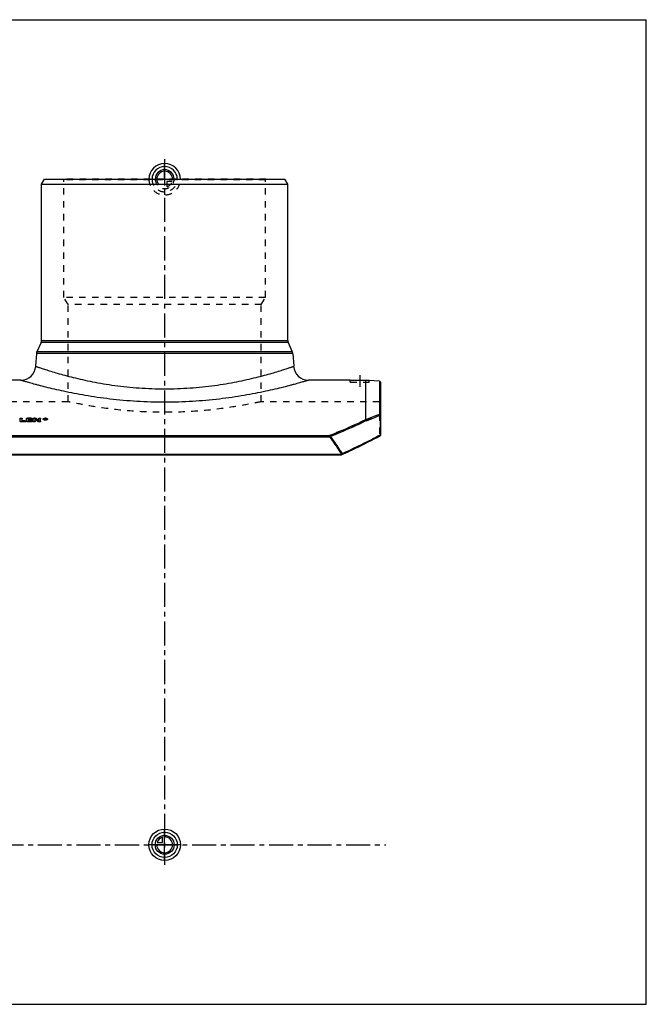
# Model space of a CAD drawing. Header units: millimetres. Extents: x 0 to 1000, y 0 to 1000.
# Tile 2 of 2: x 364 to 1000, y 0 to 1000. Entities that reach past the tile are written whole.
import ezdxf

# ---------------------------------------------------------------- set-up
doc = ezdxf.new("R2010")
doc.units = ezdxf.units.MM
doc.header["$LTSCALE"] = 65.185185
doc.linetypes.add('CENTER', pattern=[0.6, 0.375, -0.075, 0.075, -0.075])
doc.linetypes.add('HIDDEN', pattern=[0.2, 0.1, -0.1])
doc.layers.get('0').update_dxf_attribs({"linetype": 'CONTINUOUS'})
for name, color, linetype in [('ACHSEN_S', 7, 'CONTINUOUS'), ('FASEN', 7, 'CONTINUOUS'), ('KOERPER', 7, 'CONTINUOUS'), ('KONST.EL_MIT_GEO', 7, 'CONTINUOUS'), ('KURVEN', 7, 'CONTINUOUS'), ('RUNDUNG', 7, 'CONTINUOUS'), ('SCHNITT', 7, 'CONTINUOUS')]:
    doc.layers.add(name, color=color, linetype=linetype)

msp = doc.modelspace()

# ---------------------------------------------------------------- linework, layer by layer
at = {"color": 7, "linetype": 'Continuous'}
for p, q in [((0, 1000), (1000, 1000)), ((1000, 0), (1000, 1000)), ((0, 0), (1000, 0))]:
    msp.add_line(p, q, dxfattribs=at)
at = {"layer": 'ACHSEN_S', "color": 40, "linetype": 'CENTER'}
for p, q in [((511, 858.2), (511, 141.8)), ((265, 162), (735.5, 162))]:
    msp.add_line(p, q, dxfattribs=at)
at = {"layer": 'FASEN', "color": 7, "linetype": 'Continuous'}
for p, q in [((386, 833), (388.9, 838)), ((386, 833), (636, 833)), ((388.9, 838), (633.1, 838)), ((636, 833), (633.1, 838)), ((729.1, 632.8), (718.5, 633.7))]:
    msp.add_line(p, q, dxfattribs=at)
at = {"layer": 'KOERPER', "color": 7, "linetype": 'Continuous'}
for p, q in [((386, 674.1), (386, 833)), ((636, 674.1), (636, 833)), ((365.1, 634), (322.5, 634)), ((699.5, 634), (656.9, 634))]:
    msp.add_line(p, q, dxfattribs=at)
at = {"layer": 'KOERPER', "color": 8, "linetype": 'HIDDEN'}
for p, q in [((413, 612), (293, 612)), ((729, 612), (609, 612))]:
    msp.add_line(p, q, dxfattribs=at)
at = {"layer": 'KONST.EL_MIT_GEO', "color": 8, "linetype": 'HIDDEN'}
for p, q in [((408.7, 837.5), (408.2, 838)), ((613.8, 838), (408.2, 838)), ((408.7, 718), (408.7, 837.5)), ((613.3, 837.5), (408.7, 837.5)), ((613.3, 837.5), (613.8, 838)), ((613.3, 718), (613.3, 837.5)), ((413, 710.6), (408.7, 718)), ((613.3, 718), (408.7, 718)), ((413, 612), (413, 710.6)), ((609, 710.6), (413, 710.6)), ((609, 710.6), (613.3, 718)), ((609, 612), (609, 710.6)), ((366.3, 592.3), (366.3, 592.6)), ((369, 592.3), (366.3, 592.3)), ((369, 592.3), (369, 592.6)), ((371.9, 595.1), (371.9, 595.4)), ((375.6, 595.1), (371.9, 595.1)), ((372.9, 593.7), (372.9, 594)), ((375.2, 593.7), (372.9, 593.7)), ((372.9, 592.3), (372.9, 592.6)), ((375.6, 592.3), (372.9, 592.3)), ((375.2, 593.7), (375.2, 594)), ((375.6, 595.1), (375.6, 595.4)), ((375.6, 592.3), (375.6, 592.6)), ((378.5, 595.1), (378.5, 595.4)), ((379.2, 595.1), (378.5, 595.1)), ((379.2, 595.1), (379.2, 595.4)), ((380, 594.9), (380, 595.2)), ((383.1, 592.9), (383.1, 593.2)), ((388.2, 594.2), (388.2, 594.5)), ((389.8, 594.7), (389.4, 594.7)), ((389.4, 593.8), (389.4, 593.9)), ((389.7, 593.8), (389.4, 593.8)), ((389.7, 594.4), (389.7, 594.5)), ((389.8, 594.3), (389.7, 594.3)), ((389.7, 593.8), (389.7, 593.8)), ((389.8, 594.8), (389.8, 595)), ((389.8, 594.3), (389.8, 594.5)), ((390, 594.4), (390, 594.6)), ((390, 593.8), (390, 593.8)), ((390.3, 593.8), (390, 593.8)), ((390.1, 594.2), (390.1, 594.5)), ((390.3, 593.8), (390.3, 593.9)), ((391.5, 594.2), (391.5, 594.5))]:
    msp.add_line(p, q, dxfattribs=at)
at = {"layer": 'KONST.EL_MIT_GEO', "color": 7, "linetype": 'Continuous'}
for p, q in [((364.3, 591.9), (364.3, 595)), ((365.3, 591.5), (365.3, 591.8)), ((369, 591.8), (365.3, 591.8)), ((369, 591.5), (365.3, 591.5)), ((366.3, 592.6), (366.3, 595)), ((369, 592.6), (366.3, 592.6)), ((369, 591.5), (369, 591.8)), ((369.9, 591.9), (369.9, 592.2)), ((370.9, 591.9), (370.9, 595)), ((375.6, 595.4), (371.9, 595.4)), ((371.9, 591.5), (371.9, 591.8)), ((375.6, 591.8), (371.9, 591.8)), ((375.6, 591.5), (371.9, 591.5)), ((372.9, 594), (372.9, 594.6)), ((375.6, 594.6), (372.9, 594.6)), ((375.6, 594.3), (372.9, 594.3)), ((375.2, 594), (372.9, 594)), ((372.9, 592.6), (372.9, 593.2)), ((375.2, 593.2), (372.9, 593.2)), ((375.2, 592.9), (372.9, 592.9)), ((375.6, 592.6), (372.9, 592.6)), ((375.2, 592.9), (375.2, 593.2)), ((375.6, 594.3), (375.6, 594.6)), ((375.6, 591.5), (375.6, 591.8)), ((376.2, 593.3), (376.2, 593.6)), ((376.6, 594.7), (376.6, 595)), ((376.6, 591.9), (376.6, 592.2)), ((377.5, 591.9), (377.5, 595)), ((379.2, 595.4), (378.5, 595.4)), ((379.5, 591.9), (379.5, 594)), ((382.6, 591.7), (382.6, 592)), ((383.1, 593.2), (383.1, 595)), ((383.5, 591.5), (383.5, 591.8)), ((384.1, 591.8), (383.5, 591.8)), ((384.1, 591.5), (383.5, 591.5)), ((384.1, 591.5), (384.1, 591.8)), ((385.1, 591.9), (385.1, 595)), ((387.7, 594.2), (387.7, 594.5)), ((389.4, 593.9), (389.4, 595)), ((389.8, 595), (389.4, 595)), ((389.7, 594), (389.4, 594)), ((389.7, 594.5), (389.7, 594.8)), ((389.8, 594.8), (389.7, 594.8)), ((389.8, 594.5), (389.7, 594.5)), ((389.7, 593.8), (389.7, 594.4)), ((389.8, 594.4), (389.7, 594.4)), ((389.8, 594.1), (389.7, 594.1)), ((389.8, 594.5), (389.8, 594.8)), ((389.8, 594.1), (389.8, 594.4)), ((390, 594.6), (390, 594.7)), ((390, 593.8), (390, 594)), ((390.3, 594), (390, 594)), ((390.3, 594.4), (390.3, 594.7)), ((390.3, 593.9), (390.3, 594)), ((392, 594.2), (392, 594.5))]:
    msp.add_line(p, q, dxfattribs=at)
for centre, radius, start, end in [((191.3, 303.2), 346.4, 56.4697, 57.0809), ((191.4, 302.9), 346.4, 56.4865, 57.0975), ((196, 306.9), 342, 56.8305, 57.4468), ((389.8, 598.6), 5.01, 263.1498, 267.3605), ((389.8, 591.3), 3.6, 97.1685, 98.0295), ((389.8, 597.8), 3.93, 263.4661, 269.361), ((389.9, 598.9), 5.24, 267.3209, 274.1152), ((389.8, 595.2), 0.609, 270.0023, 272.446), ((389.9, 591.1), 3.77, 82.4971, 84.5672), ((390.3, 594.4), 0.0948, 348.7435, 359.9523)]:
    msp.add_arc(centre, radius, start, end, dxfattribs=at)
at = {"layer": 'KONST.EL_MIT_GEO', "color": 8, "linetype": 'HIDDEN'}
for centre, radius, start, end in [((196.1, 306.5), 342.1, 56.8471, 57.4633), ((388.5, 594.2), 0.272, 171.2451, 180.0001), ((389.8, 591.1), 3.81, 95.0228, 97.1591), ((389.8, 590.9), 3.97, 93.5765, 95.0317), ((389.9, 590.8), 4.12, 87.9113, 93.5596), ((389.8, 593.9), 0.617, 87.612, 90.0084), ((389.9, 590.9), 3.99, 85.0318, 87.9381), ((389.9, 591), 3.88, 84.5574, 85.021), ((390, 594.7), 0.504, 294.8513, 297.7759), ((391.2, 594.2), 0.272, 0.0003, 8.7507)]:
    msp.add_arc(centre, radius, start, end, dxfattribs=at)
at = {"layer": 'KONST.EL_MIT_GEO', "color": 7, "linetype": 'Continuous'}
for centre, major_axis, start_param, end_param in [((390, 162), (-44.1, 472.2), -0.43474, -0.43269), ((390, 162), (-44.1, 471.9), 5.84885, 5.85049), ((390.3, 162), (-44.1, 472.2), -0.43474, -0.43247)]:
    msp.add_ellipse(centre, major_axis=major_axis, ratio=0.20109, start_param=start_param, end_param=end_param, dxfattribs=at)
at = {"layer": 'KONST.EL_MIT_GEO', "color": 8, "linetype": 'HIDDEN'}
for centre, end_param in [((390, 162), -0.43434), ((390.3, 162), -0.43247)]:
    msp.add_ellipse(centre, major_axis=(-44.1, 471.9), ratio=0.20109, start_param=-0.43474, end_param=end_param, dxfattribs=at)
for points, knots in [([(609, 612), (606.5, 611.5), (597, 609.5), (576.9, 605.9), (546.7, 602.2), (511, 600.7), (475.3, 602.2), (445.1, 605.9), (425, 609.5), (415.5, 611.5), (413, 612)], [0, 0, 0, 0, 0.03874, 0.14785, 0.30962, 0.5, 0.69038, 0.85215, 0.96126, 1, 1, 1, 1]), ([(364.3, 594.7), (364.3, 594.7), (364.4, 594.8), (364.5, 594.9), (364.7, 595), (365, 595.1), (365.3, 595.1), (365.7, 595.1), (366, 595), (366.1, 594.9), (366.3, 594.8), (366.3, 594.7), (366.3, 594.7)], [0, 0, 0, 0, 0.07567, 0.12572, 0.18509, 0.33311, 0.49973, 0.66738, 0.81464, 0.874, 0.92444, 1, 1, 1, 1]), ([(369, 592.3), (369.1, 592.3), (369.3, 592.3), (369.7, 592.2), (369.9, 592), (369.9, 591.9)], [0, 0, 0, 0, 0.34266, 0.63509, 1, 1, 1, 1]), ([(370.9, 594.7), (370.9, 594.8), (371.2, 595), (371.6, 595.1), (371.8, 595.1), (371.9, 595.1)], [0, 0, 0, 0, 0.36159, 0.65842, 1, 1, 1, 1]), ([(375.2, 593.7), (375.4, 593.7), (375.6, 593.7), (375.9, 593.6), (376.2, 593.5), (376.2, 593.3)], [0, 0, 0, 0, 0.34374, 0.6368, 1, 1, 1, 1]), ([(375.6, 595.1), (375.7, 595.1), (375.9, 595.1), (376.3, 595), (376.6, 594.8), (376.6, 594.7)], [0, 0, 0, 0, 0.34481, 0.63849, 1, 1, 1, 1]), ([(375.6, 592.3), (375.7, 592.3), (375.9, 592.3), (376.3, 592.2), (376.6, 592), (376.6, 591.9)], [0, 0, 0, 0, 0.34266, 0.63509, 1, 1, 1, 1]), ([(377.5, 594.7), (377.5, 594.8), (377.8, 595), (378.2, 595.1), (378.4, 595.1), (378.5, 595.1)], [0, 0, 0, 0, 0.36159, 0.65842, 1, 1, 1, 1]), ([(379.2, 595.1), (379.4, 595.1), (379.6, 595), (379.9, 595), (380, 594.9)], [0, 0, 0, 0, 0.55605, 1, 1, 1, 1]), ([(383.1, 594.7), (383.1, 594.7), (383.2, 594.8), (383.3, 594.9), (383.5, 595), (383.7, 595.1), (384.1, 595.1), (384.5, 595.1), (384.8, 595), (384.9, 594.9), (385, 594.8), (385.1, 594.7), (385.1, 594.7)], [0, 0, 0, 0, 0.07567, 0.12572, 0.18509, 0.33311, 0.49973, 0.66738, 0.81464, 0.874, 0.92444, 1, 1, 1, 1]), ([(387.7, 594.2), (387.7, 594.3), (387.7, 594.4), (387.9, 594.6), (388.1, 594.7), (388.5, 594.9), (389.1, 595), (389.9, 595.1), (390.6, 595), (391.2, 594.9), (391.6, 594.7), (391.8, 594.6), (392, 594.4), (392, 594.3), (392, 594.2)], [0, 0, 0, 0, 0.03524, 0.07658, 0.12646, 0.18659, 0.33309, 0.50019, 0.66686, 0.81362, 0.87352, 0.92352, 0.96491, 1, 1, 1, 1]), ([(388.2, 594.2), (388.2, 594.2), (388.2, 594.1), (388.3, 593.9), (388.5, 593.8), (388.8, 593.7), (389.2, 593.6), (389.9, 593.5), (390.5, 593.6), (390.9, 593.7), (391.2, 593.8), (391.4, 593.9), (391.5, 594.1), (391.5, 594.2), (391.5, 594.2)], [0, 0, 0, 0, 0.03516, 0.07662, 0.12665, 0.18663, 0.33334, 0.49973, 0.66664, 0.81308, 0.8734, 0.92325, 0.96464, 1, 1, 1, 1]), ([(389.8, 594.7), (389.8, 594.7), (390, 594.7), (390.2, 594.6), (390.3, 594.5), (390.3, 594.4)], [0, 0, 0, 0, 0.33903, 0.6379, 1, 1, 1, 1]), ([(389.9, 594.5), (389.9, 594.5), (389.9, 594.5), (389.8, 594.5), (389.8, 594.5)], [0, 0, 0, 0, 0.23792, 1, 1, 1, 1]), ([(389.8, 594.3), (389.8, 594.3), (389.9, 594.3), (390, 594.3), (390, 594.4)], [0, 0, 0, 0, 0.63621, 1, 1, 1, 1]), ([(390, 594.5), (390, 594.5), (390, 594.5), (389.9, 594.5), (389.9, 594.5)], [0, 0, 0, 0, 0.20642, 1, 1, 1, 1]), ([(390, 594.4), (390, 594.5), (390, 594.5), (390, 594.5), (390, 594.5)], [0, 0, 0, 0, 0.71332, 1, 1, 1, 1]), ([(390.2, 594.2), (390.2, 594.2), (390.2, 594.2), (390.1, 594.2), (390.1, 594.2)], [0, 0, 0, 0, 0.23208, 1, 1, 1, 1])]:
    msp.add_open_spline(points, degree=3, knots=knots, dxfattribs=at)
at = {"layer": 'KONST.EL_MIT_GEO', "color": 7, "linetype": 'Continuous'}
for points, knots in [([(364.3, 595), (364.3, 595), (364.4, 595.1), (364.5, 595.2), (364.7, 595.3), (365, 595.3), (365.3, 595.4), (365.7, 595.3), (366, 595.3), (366.1, 595.2), (366.3, 595.1), (366.3, 595), (366.3, 595)], [0, 0, 0, 0, 0.07463, 0.12499, 0.1854, 0.33216, 0.5, 0.66784, 0.8146, 0.87501, 0.92537, 1, 1, 1, 1]), ([(365.3, 591.8), (365.2, 591.8), (365, 591.8), (364.6, 591.9), (364.3, 592), (364.3, 592.2)], [0, 0, 0, 0, 0.33853, 0.63524, 1, 1, 1, 1]), ([(365.3, 591.5), (365.2, 591.5), (365, 591.5), (364.6, 591.6), (364.3, 591.8), (364.3, 591.9)], [0, 0, 0, 0, 0.33903, 0.63571, 1, 1, 1, 1]), ([(369, 592.6), (369.1, 592.6), (369.3, 592.6), (369.7, 592.5), (369.9, 592.3), (369.9, 592.2)], [0, 0, 0, 0, 0.33872, 0.63552, 1, 1, 1, 1]), ([(369.9, 592.2), (369.9, 592), (369.7, 591.9), (369.3, 591.8), (369.1, 591.8), (369, 591.8)], [0, 0, 0, 0, 0.36475, 0.6615, 1, 1, 1, 1]), ([(369.9, 591.9), (369.9, 591.8), (369.7, 591.6), (369.3, 591.5), (369.1, 591.5), (369, 591.5)], [0, 0, 0, 0, 0.36504, 0.65824, 1, 1, 1, 1]), ([(370.9, 595), (370.9, 595.1), (371.2, 595.3), (371.6, 595.3), (371.8, 595.4), (371.9, 595.4)], [0, 0, 0, 0, 0.36104, 0.65909, 1, 1, 1, 1]), ([(371.9, 591.8), (371.8, 591.8), (371.6, 591.8), (371.2, 591.9), (370.9, 592), (370.9, 592.2)], [0, 0, 0, 0, 0.33853, 0.63524, 1, 1, 1, 1]), ([(371.9, 591.5), (371.8, 591.5), (371.6, 591.5), (371.2, 591.6), (370.9, 591.8), (370.9, 591.9)], [0, 0, 0, 0, 0.33903, 0.63571, 1, 1, 1, 1]), ([(375.2, 594), (375.4, 594), (375.6, 594), (375.9, 593.9), (376.2, 593.7), (376.2, 593.6)], [0, 0, 0, 0, 0.3398, 0.63724, 1, 1, 1, 1]), ([(376.2, 593.6), (376.2, 593.5), (375.9, 593.3), (375.6, 593.2), (375.4, 593.2), (375.2, 593.2)], [0, 0, 0, 0, 0.36303, 0.66041, 1, 1, 1, 1]), ([(376.2, 593.3), (376.2, 593.2), (375.9, 593), (375.6, 592.9), (375.4, 592.9), (375.2, 592.9)], [0, 0, 0, 0, 0.36333, 0.65715, 1, 1, 1, 1]), ([(375.6, 595.4), (375.7, 595.4), (375.9, 595.3), (376.3, 595.3), (376.6, 595.1), (376.6, 595)], [0, 0, 0, 0, 0.34087, 0.63895, 1, 1, 1, 1]), ([(376.6, 595), (376.6, 594.9), (376.5, 594.8), (376.4, 594.7), (376.2, 594.6), (375.9, 594.6), (375.7, 594.6), (375.6, 594.6)], [0, 0, 0, 0, 0.14938, 0.25021, 0.37107, 0.66455, 1, 1, 1, 1]), ([(376.6, 594.7), (376.6, 594.6), (376.5, 594.5), (376.4, 594.5), (376.2, 594.4), (375.9, 594.3), (375.7, 594.3), (375.6, 594.3)], [0, 0, 0, 0, 0.14909, 0.25136, 0.37142, 0.66136, 1, 1, 1, 1]), ([(375.6, 592.6), (375.7, 592.6), (375.9, 592.6), (376.3, 592.5), (376.6, 592.3), (376.6, 592.2)], [0, 0, 0, 0, 0.33872, 0.63552, 1, 1, 1, 1]), ([(376.6, 592.2), (376.6, 592), (376.3, 591.9), (375.9, 591.8), (375.7, 591.8), (375.6, 591.8)], [0, 0, 0, 0, 0.36475, 0.6615, 1, 1, 1, 1]), ([(376.6, 591.9), (376.6, 591.8), (376.3, 591.6), (375.9, 591.5), (375.7, 591.5), (375.6, 591.5)], [0, 0, 0, 0, 0.36504, 0.65824, 1, 1, 1, 1]), ([(377.5, 595), (377.5, 595.1), (377.8, 595.3), (378.2, 595.3), (378.4, 595.4), (378.5, 595.4)], [0, 0, 0, 0, 0.36104, 0.65909, 1, 1, 1, 1]), ([(379.5, 592.2), (379.5, 592), (379.2, 591.9), (378.9, 591.8), (378.5, 591.8), (378.2, 591.8), (377.8, 591.9), (377.5, 592), (377.5, 592.2)], [0, 0, 0, 0, 0.18237, 0.33075, 0.5, 0.66926, 0.81763, 1, 1, 1, 1]), ([(379.5, 591.9), (379.5, 591.8), (379.2, 591.6), (378.9, 591.5), (378.5, 591.5), (378.2, 591.5), (377.8, 591.6), (377.5, 591.8), (377.5, 591.9)], [0, 0, 0, 0, 0.18209, 0.33172, 0.49974, 0.6688, 0.81765, 1, 1, 1, 1]), ([(379.2, 595.4), (379.4, 595.4), (379.6, 595.3), (379.9, 595.2), (380, 595.2)], [0, 0, 0, 0, 0.55662, 1, 1, 1, 1]), ([(383.5, 591.8), (383.3, 591.8), (383, 591.8), (382.7, 591.9), (382.6, 592)], [0, 0, 0, 0, 0.55547, 1, 1, 1, 1]), ([(383.5, 591.5), (383.3, 591.5), (383, 591.5), (382.7, 591.6), (382.6, 591.7)], [0, 0, 0, 0, 0.55492, 1, 1, 1, 1]), ([(383.1, 595), (383.1, 595), (383.2, 595.1), (383.3, 595.2), (383.5, 595.3), (383.7, 595.3), (384.1, 595.4), (384.5, 595.3), (384.8, 595.3), (384.9, 595.2), (385, 595.1), (385.1, 595), (385.1, 595)], [0, 0, 0, 0, 0.07463, 0.12499, 0.1854, 0.33216, 0.5, 0.66784, 0.8146, 0.87501, 0.92537, 1, 1, 1, 1]), ([(385.1, 592.2), (385.1, 592), (384.8, 591.9), (384.5, 591.8), (384.2, 591.8), (384.1, 591.8)], [0, 0, 0, 0, 0.36479, 0.66149, 1, 1, 1, 1]), ([(385.1, 591.9), (385.1, 591.8), (384.8, 591.6), (384.5, 591.5), (384.2, 591.5), (384.1, 591.5)], [0, 0, 0, 0, 0.36529, 0.66078, 1, 1, 1, 1]), ([(387.7, 594.5), (387.7, 594.6), (387.7, 594.7), (387.9, 594.8), (388.1, 595), (388.5, 595.2), (389.1, 595.3), (389.9, 595.4), (390.6, 595.3), (391.2, 595.2), (391.6, 595), (391.8, 594.8), (392, 594.7), (392, 594.6), (392, 594.5)], [0, 0, 0, 0, 0.03512, 0.07617, 0.12641, 0.18662, 0.3328, 0.5, 0.66719, 0.81338, 0.87359, 0.92383, 0.96488, 1, 1, 1, 1]), ([(389.2, 593.7), (389, 593.7), (388.7, 593.7), (388.4, 593.9), (388.1, 594), (388, 594.1), (387.8, 594.2), (387.7, 594.4), (387.7, 594.5)], [0, 0, 0, 0, 0.33923, 0.49002, 0.62472, 0.74193, 0.84175, 1, 1, 1, 1]), ([(392, 594.2), (392, 594.2), (392, 594), (391.8, 593.9), (391.6, 593.7), (391.2, 593.5), (390.6, 593.4), (389.9, 593.3), (389.1, 593.4), (388.5, 593.5), (388.1, 593.7), (387.9, 593.9), (387.7, 594), (387.7, 594.2), (387.7, 594.2)], [0, 0, 0, 0, 0.03526, 0.07669, 0.12667, 0.18686, 0.33331, 0.50018, 0.66665, 0.81335, 0.87331, 0.92342, 0.9649, 1, 1, 1, 1]), ([(391.5, 594.5), (391.5, 594.5), (391.5, 594.6), (391.4, 594.8), (391.2, 594.9), (390.9, 595), (390.5, 595.1), (389.9, 595.2), (389.2, 595.1), (388.8, 595), (388.5, 594.9), (388.3, 594.8), (388.2, 594.6), (388.2, 594.5), (388.2, 594.5)], [0, 0, 0, 0, 0.03512, 0.07618, 0.12643, 0.18665, 0.33283, 0.5, 0.66717, 0.81335, 0.87357, 0.92382, 0.96488, 1, 1, 1, 1]), ([(388.2, 594.5), (388.2, 594.3), (388.4, 594.1), (388.7, 594), (389, 593.9), (389.2, 593.9), (389.4, 593.9)], [0, 0, 0, 0, 0.36614, 0.50289, 0.65596, 1, 1, 1, 1]), ([(388.4, 594.5), (388.4, 594.5), (388.3, 594.5), (388.3, 594.4), (388.2, 594.4)], [0, 0, 0, 0, 0.27616, 1, 1, 1, 1]), ([(389.3, 594.8), (389.1, 594.8), (388.8, 594.7), (388.5, 594.6), (388.4, 594.5)], [0, 0, 0, 0, 0.55878, 1, 1, 1, 1]), ([(389.8, 595), (389.8, 595), (390, 594.9), (390.2, 594.9), (390.3, 594.8), (390.3, 594.7)], [0, 0, 0, 0, 0.34071, 0.63863, 1, 1, 1, 1]), ([(390, 594.8), (390, 594.8), (389.9, 594.8), (389.8, 594.8), (389.8, 594.8)], [0, 0, 0, 0, 0.42596, 1, 1, 1, 1]), ([(389.8, 594.5), (389.8, 594.6), (389.9, 594.6), (390, 594.6), (390, 594.6)], [0, 0, 0, 0, 0.62044, 1, 1, 1, 1]), ([(389.8, 593.8), (389.9, 593.8), (390.1, 593.8), (390.3, 593.8), (390.4, 593.9)], [0, 0, 0, 0, 0.25376, 1, 1, 1, 1]), ([(390, 594.7), (390, 594.7), (390, 594.8), (390, 594.8), (390, 594.8)], [0, 0, 0, 0, 0.71097, 1, 1, 1, 1]), ([(390, 594.6), (390, 594.6), (390, 594.6), (390, 594.6), (390, 594.6)], [0, 0, 0, 0, 0.50394, 1, 1, 1, 1]), ([(390.2, 594.5), (390.2, 594.5), (390.2, 594.5), (390.1, 594.5), (390.1, 594.5)], [0, 0, 0, 0, 0.2289, 1, 1, 1, 1]), ([(390.3, 594.6), (390.3, 594.6), (390.3, 594.6), (390.3, 594.5), (390.2, 594.5)], [0, 0, 0, 0, 0.20824, 1, 1, 1, 1]), ([(392, 594.5), (392, 594.2), (391.6, 594), (391.2, 593.8), (390.8, 593.7), (390.5, 593.7), (390.2, 593.6)], [0, 0, 0, 0, 0.36352, 0.50193, 0.65646, 1, 1, 1, 1]), ([(390.3, 594.3), (390.3, 594.3), (390.3, 594.3), (390.3, 594.3), (390.2, 594.2)], [0, 0, 0, 0, 0.20673, 1, 1, 1, 1]), ([(391.3, 594.5), (391.2, 594.6), (390.9, 594.8), (390.6, 594.8), (390.4, 594.8)], [0, 0, 0, 0, 0.43914, 1, 1, 1, 1]), ([(390.4, 593.9), (390.6, 593.9), (390.8, 593.9), (391, 594), (391.3, 594.1), (391.5, 594.3), (391.5, 594.5)], [0, 0, 0, 0, 0.34366, 0.49571, 0.63144, 1, 1, 1, 1]), ([(391.5, 594.4), (391.5, 594.4), (391.4, 594.4), (391.4, 594.5), (391.3, 594.5)], [0, 0, 0, 0, 0.22567, 1, 1, 1, 1])]:
    msp.add_open_spline(points, degree=3, knots=knots, dxfattribs=at)
at = {"layer": 'KONST.EL_MIT_GEO', "color": 8, "linetype": 'HIDDEN'}
for points in [[(388.2, 594.4), (388.2, 594.3), (388.2, 594.3), (388.2, 594.3)], [(391.5, 594.3), (391.5, 594.3), (391.5, 594.3), (391.5, 594.4)]]:
    msp.add_open_spline(points, degree=3, dxfattribs=at)
at = {"layer": 'KONST.EL_MIT_GEO', "color": 7, "linetype": 'Continuous'}
for points in [[(390.3, 594.6), (390.3, 594.6), (390.3, 594.6), (390.3, 594.6)], [(390.3, 594.4), (390.3, 594.3), (390.3, 594.3), (390.3, 594.3)]]:
    msp.add_open_spline(points, degree=3, dxfattribs=at)
at = {"layer": 'KURVEN', "color": 40, "linetype": 'Continuous'}
for p, q in [((511, 838), (511, 853.9)), ((511, 146), (511, 178)), ((527, 162), (495, 162)), ((503.3, 164.2), (508.8, 164.2)), ((508.8, 164.2), (508.8, 169.7))]:
    msp.add_line(p, q, dxfattribs=at)
at = {"layer": 'KURVEN', "color": 8, "linetype": 'HIDDEN'}
for p, q in [((495, 838), (527, 838)), ((511, 838), (511, 822.1)), ((513.2, 835.8), (513.2, 830.3)), ((518.7, 835.8), (513.2, 835.8))]:
    msp.add_line(p, q, dxfattribs=at)
at = {"layer": 'KURVEN', "color": 40, "linetype": 'Continuous'}
for radius in [16, 12.8, 9.6]:
    msp.add_circle((511, 162), radius, dxfattribs=at)
for centre, radius, start, end in [((511, 838), 16, 0, 180), ((511, 838), 12.8, 0, 180), ((511, 838), 9.6, 0, 179.9999), ((511, 838), 8, 0, 179.9999), ((511, 162), 8, 180, 90), ((511, 162), 8, 105.962, 164.038)]:
    msp.add_arc(centre, radius, start, end, dxfattribs=at)
at = {"layer": 'KURVEN', "color": 8, "linetype": 'HIDDEN'}
for radius, start, end in [(16, 180, 360), (12.8, 180, 360), (9.6, 179.9999, 360), (8, 179.9999, 270), (8, 285.962, 344.038)]:
    msp.add_arc((511, 838), radius, start, end, dxfattribs=at)
at = {"layer": 'RUNDUNG', "color": 7, "linetype": 'Continuous'}
for p, q in [((385.6, 672), (381.4, 662.8)), ((636.4, 672), (385.6, 672)), ((386, 674.1), (636, 674.1)), ((636.4, 672), (640.6, 662.8)), ((380.9, 661.1), (380, 648)), ((641.1, 661.1), (380.9, 661.1)), ((640.6, 662.8), (381.4, 662.8)), ((641.1, 661.1), (642, 648)), ((729.1, 632.8), (729.1, 599.2)), ((730, 631.8), (730, 578)), ((730, 598.3), (729.8, 598.3)), ((729.8, 598.3), (729.8, 578)), ((343.5, 577.7), (678.5, 577.7)), ((343.5, 576.3), (678.5, 576.3)), ((678.5, 577.7), (678.5, 576.3)), ((714.5, 569.5), (717.6, 571.1)), ((717.6, 571.1), (720.7, 572.6)), ((720.7, 572.6), (723.7, 574.2)), ((723.7, 574.2), (726.7, 575.7)), ((726.7, 575.7), (729.5, 577.1)), ((730, 578), (729.8, 578)), ((694.3, 559.9), (697.9, 561.5)), ((697.8, 561.5), (701.3, 563.1)), ((701.3, 563.1), (704.7, 564.7)), ((704.7, 564.7), (708, 566.3)), ((708, 566.3), (711.3, 567.9)), ((711.3, 567.9), (714.5, 569.5)), ((331.5, 558.7), (690.5, 558.7)), ((331.5, 558.2), (690.5, 558.2)), ((690.5, 558.7), (690.5, 558.2)), ((690.9, 558.3), (694.4, 559.9))]:
    msp.add_line(p, q, dxfattribs=at)
at = {"layer": 'RUNDUNG', "color": 8, "linetype": 'HIDDEN'}
for p, q in [((729, 612), (729, 577.1)), ((729.5, 577.1), (729.5, 577.1)), ((331.5, 558.3), (690.5, 558.3)), ((690.5, 558.3), (690.8, 558.5))]:
    msp.add_line(p, q, dxfattribs=at)
at = {"layer": 'RUNDUNG', "color": 7, "linetype": 'Continuous'}
for centre, radius, start, end in [((381, 674.1), 5, 335.556, 360), ((641, 674.1), 5, 180, 204.444), ((385.9, 660.8), 5, 155.556, 176), ((636.1, 660.8), 5, 4, 24.444), ((365.1, 649), 15, 270, 356), ((656.9, 649), 15, 184, 270), ((729, 631.8), 1, 0, 85), ((493.8, 1177.8), 624.5, 290.7459, 292.1319), ((494.1, 1181.4), 629, 290.6315, 292.0097), ((729, 578), 1, 297.6392, 360), ((690.5, 559.2), 1, 270, 294.3411)]:
    msp.add_arc(centre, radius, start, end, dxfattribs=at)
at = {"layer": 'RUNDUNG', "color": 8, "linetype": 'HIDDEN'}
for centre, radius, start, end in [((729, 613), 1, 270, 360), ((491.3, 1184.2), 631.5, 290.7535, 292.1243), ((491.5, 1187.9), 635.9, 290.639, 292.0022), ((729, 578.2), 1.08, 270.0064, 283.3776), ((729, 578.2), 1.06, 283.4081, 290.4722), ((690.8, 558.8), 0.551, 242.3371, 247.5801)]:
    msp.add_arc(centre, radius, start, end, dxfattribs=at)
at = {"layer": 'RUNDUNG', "color": 7, "linetype": 'Continuous'}
for points, knots in [([(380, 648), (380, 648), (380, 647.9), (380.1, 647.9), (380.1, 647.9), (380.2, 647.9), (380.4, 647.8), (380.7, 647.7), (381, 647.6), (381.5, 647.5), (382, 647.3), (382.8, 647), (384.1, 646.6), (385.8, 646), (387.8, 645.4), (390.1, 644.6), (392.7, 643.8), (396.7, 642.6), (402.3, 640.9), (409.9, 638.8), (418.4, 636.6), (427.8, 634.4), (438, 632.2), (449, 630.2), (464.7, 627.8), (485.4, 625.7), (511, 624.8), (536.6, 625.7), (557.3, 627.8), (573, 630.2), (584, 632.2), (594.2, 634.4), (603.6, 636.6), (612.1, 638.8), (619.7, 640.9), (625.3, 642.6), (629.3, 643.8), (631.9, 644.6), (634.2, 645.4), (636.2, 646), (637.9, 646.6), (639.2, 647), (640, 647.3), (640.5, 647.5), (641, 647.6), (641.3, 647.7), (641.6, 647.8), (641.8, 647.9), (641.9, 647.9), (641.9, 647.9), (642, 647.9), (642, 648), (642, 648)], [0, 0, 0, 0, 0.00004, 0.00016, 0.00035, 0.00063, 0.00141, 0.0025, 0.00391, 0.00562, 0.00764, 0.00997, 0.01553, 0.02229, 0.03021, 0.03928, 0.04945, 0.0607, 0.08629, 0.11575, 0.14878, 0.18506, 0.22425, 0.26603, 0.31002, 0.40309, 0.5, 0.59691, 0.68998, 0.73397, 0.77575, 0.81494, 0.85122, 0.88425, 0.91371, 0.9393, 0.95055, 0.96072, 0.96979, 0.97771, 0.98447, 0.99003, 0.99236, 0.99438, 0.99609, 0.9975, 0.99859, 0.99937, 0.99965, 0.99984, 0.99996, 1, 1, 1, 1]), ([(365.1, 634), (365.1, 634), (365.1, 634), (365.2, 634), (365.3, 633.9), (365.5, 633.9), (365.8, 633.8), (366.2, 633.7), (366.7, 633.5), (367.3, 633.3), (368.3, 633.1), (369.7, 632.6), (371.6, 632.1), (373.9, 631.4), (376.6, 630.7), (379.5, 629.9), (384.1, 628.7), (390.5, 627), (399, 625), (408.6, 622.8), (419.2, 620.7), (430.6, 618.6), (442.8, 616.7), (460.2, 614.4), (483, 612.4), (511, 611.5), (539, 612.4), (561.8, 614.4), (579.2, 616.7), (591.4, 618.6), (602.8, 620.7), (613.4, 622.8), (623, 625), (631.5, 627), (637.9, 628.7), (642.5, 629.9), (645.4, 630.7), (648.1, 631.4), (650.4, 632.1), (652.3, 632.6), (653.7, 633.1), (654.7, 633.3), (655.3, 633.5), (655.8, 633.7), (656.2, 633.8), (656.5, 633.9), (656.7, 633.9), (656.8, 634), (656.9, 634), (656.9, 634), (656.9, 634)], [0, 0, 0, 0, 0.00016, 0.00036, 0.00064, 0.00144, 0.00256, 0.00399, 0.00574, 0.0078, 0.01018, 0.01585, 0.02273, 0.0308, 0.04003, 0.05037, 0.0618, 0.08774, 0.11754, 0.15084, 0.1873, 0.22656, 0.26827, 0.31206, 0.40429, 0.5, 0.59571, 0.68794, 0.73173, 0.77344, 0.8127, 0.84916, 0.88247, 0.91226, 0.9382, 0.94963, 0.95997, 0.9692, 0.97727, 0.98415, 0.98982, 0.9922, 0.99426, 0.99601, 0.99744, 0.99856, 0.99936, 0.99964, 0.99984, 1, 1, 1, 1]), ([(678.5, 577.7), (681.8, 579), (694, 584.1), (706.1, 589.5), (715, 593.7)], [0, 0, 0, 0, 0.26223, 1, 1, 1, 1]), ([(679.1, 576.8), (682.4, 578.1), (694.7, 583.2), (706.8, 588.6), (715.7, 592.8)], [0, 0, 0, 0, 0.2622, 1, 1, 1, 1]), ([(715, 593.7), (715, 593.7), (715, 593.7), (715, 593.7), (715, 593.7)], [0, 0, 0, 0, 0.1958, 1, 1, 1, 1]), ([(715, 593.7), (715.1, 593.7), (715.4, 593.5), (715.6, 593.1), (715.7, 592.8)], [0, 0, 0, 0, 0.23061, 1, 1, 1, 1]), ([(729.1, 599.2), (729.3, 599.2), (729.6, 598.9), (729.7, 598.5), (729.8, 598.3)], [0, 0, 0, 0, 0.47865, 1, 1, 1, 1]), ([(729.1, 599.2), (729.2, 599.2), (729.4, 599.2), (729.8, 599), (730, 598.7), (730, 598.4), (730, 598.3)], [0, 0, 0, 0, 0.25841, 0.51162, 0.75813, 1, 1, 1, 1]), ([(678.5, 577.7), (678.7, 577.6), (679, 577.3), (679.1, 577), (679.1, 576.8)], [0, 0, 0, 0, 0.46398, 1, 1, 1, 1]), ([(679.1, 576.8), (679.1, 576.8), (679, 576.7), (678.8, 576.5), (678.6, 576.4), (678.5, 576.3)], [0, 0, 0, 0, 0.23875, 0.61869, 1, 1, 1, 1]), ([(678.5, 576.3), (679.6, 574.9), (683.7, 569.1), (687.6, 563.2), (690.5, 558.7)], [0, 0, 0, 0, 0.25057, 1, 1, 1, 1]), ([(679.1, 576.8), (680.2, 575.4), (684.3, 569.6), (688.3, 563.7), (691.2, 559.2)], [0, 0, 0, 0, 0.25058, 1, 1, 1, 1]), ([(729.8, 578), (726.8, 576.5), (714.1, 569.9), (701.2, 563.7), (691.2, 559.2)], [0, 0, 0, 0, 0.23381, 1, 1, 1, 1]), ([(729.8, 578), (729.8, 577.9), (729.8, 577.8), (729.8, 577.5), (729.7, 577.3), (729.5, 577.2), (729.5, 577.1)], [0, 0, 0, 0, 0.28042, 0.53988, 0.77715, 1, 1, 1, 1]), ([(691.2, 559.2), (691.1, 559.2), (691, 559.1), (690.9, 559), (690.7, 558.8), (690.6, 558.8), (690.5, 558.7)], [0, 0, 0, 0, 0.23544, 0.48648, 0.7444, 1, 1, 1, 1]), ([(690.9, 558.3), (691, 558.3), (691.1, 558.4), (691.2, 558.7), (691.2, 558.9), (691.2, 559.1), (691.2, 559.2)], [0, 0, 0, 0, 0.19948, 0.42831, 0.6973, 1, 1, 1, 1])]:
    msp.add_open_spline(points, degree=3, knots=knots, dxfattribs=at)
at = {"layer": 'RUNDUNG', "color": 8, "linetype": 'HIDDEN'}
for points, knots in [([(715, 593.7), (712.2, 592.4), (700.1, 586.8), (687.9, 581.5), (678.5, 577.7)], [0, 0, 0, 0, 0.23732, 1, 1, 1, 1]), ([(715, 593.7), (715, 593.7), (715, 593.7), (715, 593.7), (715, 593.7)], [0, 0, 0, 0, 0.34599, 1, 1, 1, 1]), ([(678.5, 576.3), (678.6, 576.4), (678.8, 576.5), (679, 576.7), (679.1, 576.8)], [0, 0, 0, 0, 0.25334, 1, 1, 1, 1]), ([(678.5, 576.3), (679.6, 574.9), (683.7, 569.1), (687.6, 563.2), (690.5, 558.7)], [0, 0, 0, 0, 0.25057, 1, 1, 1, 1]), ([(679.1, 576.8), (680.2, 575.4), (684.3, 569.6), (688.3, 563.7), (691.2, 559.2)], [0, 0, 0, 0, 0.25058, 1, 1, 1, 1]), ([(729, 577.1), (726, 575.6), (713.4, 569), (700.5, 562.8), (690.5, 558.3)], [0, 0, 0, 0, 0.23385, 1, 1, 1, 1]), ([(691.2, 559.2), (694.6, 560.8), (707.6, 566.8), (720.5, 573.2), (729.8, 578)], [0, 0, 0, 0, 0.26552, 1, 1, 1, 1]), ([(729, 577.1), (729.1, 577.1), (729.4, 577.2), (729.7, 577.4), (729.9, 577.7), (730, 577.9), (730, 578)], [0, 0, 0, 0, 0.25924, 0.51316, 0.75938, 1, 1, 1, 1]), ([(729.5, 577.1), (729.4, 577.1), (729.2, 577.1), (729.1, 577.1), (729, 577.1)], [0, 0, 0, 0, 0.48414, 1, 1, 1, 1]), ([(690.5, 558.3), (690.6, 558.3), (690.7, 558.3), (690.9, 558.3), (690.9, 558.3)], [0, 0, 0, 0, 0.53338, 1, 1, 1, 1]), ([(690.7, 558.3), (690.7, 558.3), (690.6, 558.3), (690.6, 558.3), (690.6, 558.3)], [0, 0, 0, 0, 0.23946, 1, 1, 1, 1]), ([(690.9, 558.3), (690.9, 558.3), (690.8, 558.3), (690.7, 558.3), (690.7, 558.3)], [0, 0, 0, 0, 0.73864, 1, 1, 1, 1])]:
    msp.add_open_spline(points, degree=3, knots=knots, dxfattribs=at)
msp.add_open_spline([(729.7, 577.4), (729.6, 577.3), (729.5, 577.2), (729.4, 577.2)], degree=3, dxfattribs=at)
at = {"layer": 'SCHNITT', "color": 8, "linetype": 'HIDDEN'}
for p, q in [((699.5, 634), (699.8, 634)), ((699.5, 632), (699.5, 634)), ((699.5, 632), (718.5, 632)), ((714.7, 633.9), (715, 633.9)), ((715, 633.9), (715.3, 633.9)), ((718.3, 633.7), (718.5, 633.7)), ((718.5, 632), (718.5, 633.7))]:
    msp.add_line(p, q, dxfattribs=at)
at = {"layer": 'SCHNITT', "color": 40, "linetype": 'CENTER'}
msp.add_line((709, 639), (709, 627), dxfattribs=at)
at = {"layer": 'SCHNITT', "color": 7, "linetype": 'Continuous'}
msp.add_line((715, 633.9), (715, 593.7), dxfattribs=at)
for centre, radius, start, end in [((709, 1105.9), 472, 268.8467, 270.7284), ((750.3, 1106.6), 473.9, 265.7228, 266.147)]:
    msp.add_arc(centre, radius, start, end, dxfattribs=at)
at = {"layer": 'SCHNITT', "color": 8, "linetype": 'HIDDEN'}
for centre, radius, start, end in [((709, 1106), 472.1, 268.8793, 270.6924), ((750.4, 1106.8), 474.2, 265.7536, 266.1207)]:
    msp.add_arc(centre, radius, start, end, dxfattribs=at)

doc.saveas('drawing.dxf')
